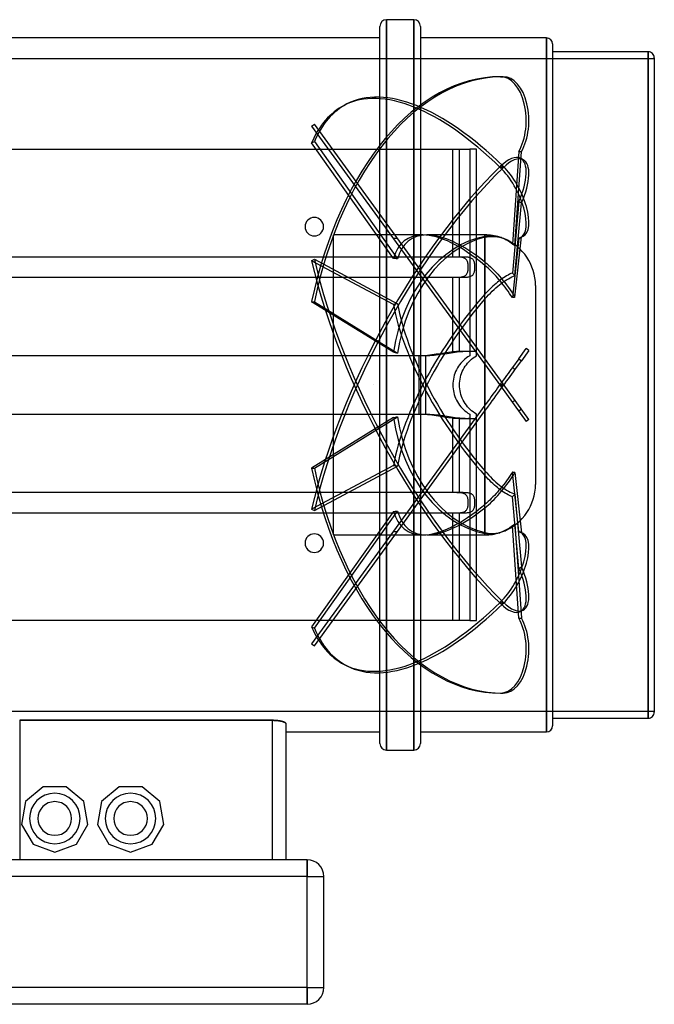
# Model space of a CAD drawing. Header units: millimetres. Extents: x -151 to 151, y -184 to 108.
# Tile 2 of 2: x -38 to 151, y -184 to 108. Entities that reach past the tile are written whole.
import ezdxf

# ---------------------------------------------------------------- set-up
doc = ezdxf.new("R2010")
doc.units = ezdxf.units.MM
doc.layers.add('HIDDEN', color=7, linetype='Continuous')
doc.layers.add('THICK', color=7, linetype='Continuous')

msp = doc.modelspace()

# ---------------------------------------------------------------- linework, layer by layer
at = {"layer": 'HIDDEN'}
for p, q in [((71.46, 0), (71.46, 108.5)), ((79.54, 0), (79.54, 108.5)), ((119, 0), (119, 103.08)), ((-151, 97), (151, 97)), ((149.2, 0), (149.2, 99)), ((105.3, 91.56), (106.1, 91.56)), ((59.7, 83.47), (58.89, 83.05)), ((49.2, 76.91), (50.01, 77.5)), ((49.2, 76.91), (105.3, -0.29)), ((106.1, 0.29), (50.01, 77.5)), ((49.2, 71.87), (50.01, 72.29)), ((73.49, 37.6), (49.2, 71.87)), ((50.01, 72.29), (74.69, 37.47)), ((-91.15, 70), (91.15, 70)), ((91.15, 70), (96.15, 70)), ((91.15, 38), (91.15, 70)), ((93.15, 38), (93.15, 70)), ((98.15, 70), (96.15, 70)), ((96.15, 70), (96.15, 8.66)), ((96.15, 70), (96.15, 70)), ((98.15, 8.66), (98.15, 70)), ((98.15, 70), (98.15, 70)), ((110.71, 69.33), (108.83, 41.84)), ((109.61, 41.37), (111.52, 69.33)), ((110.71, 69.33), (111.52, 69.33)), ((112.05, 66.91), (111.25, 67.32)), ((105.3, 64.53), (106.1, 64.95)), ((105.3, 64.95), (106.1, 64.53)), ((110.71, 54.5), (108.83, 33.23)), ((109.61, 32.46), (111.52, 54.08)), ((110.71, 54.5), (111.52, 54.08)), ((82.19, 44.55), (55.7, 44.55)), ((55.7, -44.55), (55.7, 44.55)), ((100.7, 44.55), (83.43, 44.55)), ((100.7, 44.55), (100.7, 44.14)), ((100.7, 36.49), (100.7, 44.55)), ((101.14, 44.21), (100.7, 44.14)), ((100.7, 43.87), (101.02, 43.95)), ((101.02, 43.95), (101.35, 44.01)), ((101.59, 44.26), (101.14, 44.21)), ((101.35, 44.01), (101.68, 44.06)), ((102.04, 44.29), (101.59, 44.26)), ((101.68, 44.06), (102.02, 44.1)), ((102.02, 44.1), (102.36, 44.12)), ((102.49, 44.3), (102.04, 44.29)), ((102.36, 44.12), (102.71, 44.14)), ((102.94, 44.28), (102.49, 44.3)), ((102.71, 44.14), (103.05, 44.14)), ((103.39, 44.25), (102.94, 44.28)), ((103.05, 44.14), (103.39, 44.12)), ((103.82, 44.19), (103.39, 44.25)), ((103.39, 44.12), (103.73, 44.1)), ((103.73, 44.1), (104.07, 44.06)), ((104.25, 44.11), (103.82, 44.19)), ((104.07, 44.06), (104.4, 44.01)), ((104.67, 44.01), (104.25, 44.11)), ((104.4, 44.01), (104.73, 43.95)), ((105.08, 43.9), (104.67, 44.01)), ((104.73, 43.95), (105.04, 43.87)), ((105.46, 43.77), (105.08, 43.9)), ((109.61, 26.05), (111.52, 43.96)), ((110.71, 43.55), (111.52, 43.96)), ((112.05, 44.16), (111.24, 43.74)), ((100.7, 43.87), (100.7, 26.95)), ((105.04, 43.87), (105.36, 43.79)), ((105.36, 43.79), (105.67, 43.69)), ((105.84, 43.63), (105.46, 43.77)), ((105.67, 43.69), (105.99, 43.58)), ((106.22, 43.47), (105.84, 43.63)), ((105.99, 43.58), (106.32, 43.46)), ((106.61, 43.29), (106.22, 43.47)), ((106.32, 43.46), (106.66, 43.31)), ((106.99, 43.09), (106.61, 43.29)), ((106.66, 43.31), (107.01, 43.15)), ((107.38, 42.87), (106.99, 43.09)), ((107.01, 43.15), (107.35, 42.97)), ((107.35, 42.97), (107.69, 42.78)), ((107.75, 42.63), (107.38, 42.87)), ((107.69, 42.78), (108.03, 42.57)), ((108.12, 42.38), (107.75, 42.63)), ((108.03, 42.57), (108.36, 42.35)), ((108.48, 42.11), (108.12, 42.38)), ((108.36, 42.35), (108.69, 42.12)), ((108.83, 41.84), (108.48, 42.11)), ((108.69, 42.12), (109.01, 41.88)), ((110.71, 43.55), (108.83, 25.93)), ((108.96, 41.76), (108.83, 41.84)), ((109.09, 41.69), (108.96, 41.76)), ((109.01, 41.88), (109.31, 41.63)), ((109.22, 41.61), (109.09, 41.69)), ((109.35, 41.53), (109.22, 41.61)), ((109.31, 41.63), (109.61, 41.37)), ((109.48, 41.45), (109.35, 41.53)), ((109.61, 41.37), (109.48, 41.45)), ((93.15, 38), (-93.15, 38)), ((91.15, 38), (-91.15, 38)), ((49.2, 36.9), (50.01, 37.31)), ((73.49, 23.89), (49.2, 36.9)), ((50.01, 37.31), (74.69, 24.1)), ((91.41, 38), (91.15, 38)), ((91.68, 38), (91.41, 38)), ((91.94, 38), (91.68, 38)), ((92.21, 38), (91.94, 38)), ((92.47, 37.99), (92.21, 38)), ((92.73, 37.99), (92.47, 37.99)), ((92.99, 37.98), (92.73, 37.99)), ((93.24, 37.96), (92.99, 37.98)), ((93.41, 38), (93.15, 38)), ((93.48, 37.94), (93.24, 37.96)), ((93.68, 38), (93.41, 38)), ((93.72, 37.91), (93.48, 37.94)), ((93.94, 38), (93.68, 38)), ((93.94, 37.88), (93.72, 37.91)), ((94.21, 38), (93.94, 38)), ((94.15, 37.83), (93.94, 37.88)), ((94.35, 37.77), (94.15, 37.83)), ((94.47, 37.99), (94.21, 38)), ((94.54, 37.69), (94.35, 37.77)), ((94.73, 37.99), (94.47, 37.99)), ((94.72, 37.6), (94.54, 37.69)), ((94.9, 37.48), (94.72, 37.6)), ((94.99, 37.98), (94.73, 37.99)), ((95.05, 37.34), (94.9, 37.48)), ((95.24, 37.96), (94.99, 37.98)), ((95.19, 37.19), (95.05, 37.34)), ((95.3, 37.02), (95.19, 37.19)), ((95.48, 37.94), (95.24, 37.96)), ((95.4, 36.83), (95.3, 37.02)), ((95.49, 36.63), (95.4, 36.83)), ((95.72, 37.91), (95.48, 37.94)), ((95.56, 36.4), (95.49, 36.63)), ((95.62, 36.16), (95.56, 36.4)), ((95.67, 35.91), (95.62, 36.16)), ((95.7, 35.65), (95.67, 35.91)), ((95.72, 35.39), (95.7, 35.65)), ((95.94, 37.88), (95.72, 37.91)), ((95.73, 35.13), (95.72, 35.39)), ((95.73, 34.87), (95.73, 35.13)), ((96.15, 37.83), (95.94, 37.88)), ((96.35, 37.77), (96.15, 37.83)), ((96.54, 37.69), (96.35, 37.77)), ((96.72, 37.6), (96.54, 37.69)), ((96.9, 37.48), (96.72, 37.6)), ((97.05, 37.34), (96.9, 37.48)), ((97.19, 37.19), (97.05, 37.34)), ((97.3, 37.02), (97.19, 37.19)), ((97.4, 36.83), (97.3, 37.02)), ((97.49, 36.63), (97.4, 36.83)), ((97.56, 36.4), (97.49, 36.63)), ((97.62, 36.16), (97.56, 36.4)), ((97.67, 35.91), (97.62, 36.16)), ((97.7, 35.65), (97.67, 35.91)), ((97.72, 35.39), (97.7, 35.65)), ((97.73, 35.13), (97.72, 35.39)), ((97.73, 34.87), (97.73, 35.13)), ((100.7, 36.49), (101.22, 36.06)), ((101.16, 35.08), (100.7, 35.48)), ((100.7, 7.73), (100.7, 35.48)), ((101.22, 36.06), (101.76, 35.59)), ((101.76, 35.59), (102.31, 35.1)), ((94.15, 32.17), (94.35, 32.23)), ((94.35, 32.23), (94.53, 32.31)), ((94.53, 32.31), (94.71, 32.4)), ((94.71, 32.4), (94.88, 32.51)), ((94.88, 32.51), (95.04, 32.65)), ((95.04, 32.65), (95.18, 32.8)), ((95.18, 32.8), (95.3, 32.97)), ((95.3, 32.97), (95.4, 33.16)), ((95.4, 33.16), (95.49, 33.36)), ((95.49, 33.36), (95.56, 33.59)), ((95.56, 33.59), (95.62, 33.83)), ((95.62, 33.83), (95.67, 34.08)), ((95.67, 34.08), (95.7, 34.34)), ((95.7, 34.34), (95.72, 34.61)), ((95.72, 34.61), (95.73, 34.87)), ((96.15, 32.17), (96.35, 32.23)), ((96.35, 32.23), (96.53, 32.31)), ((96.53, 32.31), (96.71, 32.4)), ((96.71, 32.4), (96.88, 32.51)), ((96.88, 32.51), (97.04, 32.65)), ((97.04, 32.65), (97.18, 32.8)), ((97.18, 32.8), (97.3, 32.97)), ((97.3, 32.97), (97.4, 33.16)), ((97.4, 33.16), (97.49, 33.36)), ((97.49, 33.36), (97.56, 33.59)), ((97.56, 33.59), (97.62, 33.83)), ((97.62, 33.83), (97.67, 34.08)), ((97.67, 34.08), (97.7, 34.34)), ((97.7, 34.34), (97.72, 34.61)), ((97.72, 34.61), (97.73, 34.87)), ((101.64, 34.66), (101.16, 35.08)), ((102.11, 34.21), (101.64, 34.66)), ((102.58, 33.76), (102.11, 34.21)), ((102.31, 35.1), (102.87, 34.57)), ((103.05, 33.28), (102.58, 33.76)), ((102.87, 34.57), (103.42, 34.02)), ((103.52, 32.8), (103.05, 33.28)), ((103.42, 34.02), (103.97, 33.45)), ((103.98, 32.3), (103.52, 32.8)), ((103.97, 33.45), (104.51, 32.87)), ((104.42, 31.81), (103.98, 32.3)), ((104.51, 32.87), (105.03, 32.28)), ((105.03, 32.28), (105.53, 31.69)), ((107.1, 32.39), (106.65, 32.12)), ((107.55, 32.64), (107.1, 32.39)), ((107.99, 32.86), (107.55, 32.64)), ((108.42, 33.06), (107.99, 32.86)), ((108.83, 33.23), (108.42, 33.06)), ((108.66, 32.08), (109.15, 32.29)), ((108.96, 33.11), (108.83, 33.23)), ((109.09, 32.98), (108.96, 33.11)), ((109.22, 32.85), (109.09, 32.98)), ((109.15, 32.29), (109.61, 32.46)), ((109.35, 32.72), (109.22, 32.85)), ((109.48, 32.59), (109.35, 32.72)), ((109.61, 32.46), (109.48, 32.59)), ((-93.15, 32), (93.15, 32)), ((-91.15, 32), (91.15, 32)), ((91.15, 32), (91.41, 32)), ((91.15, 9.8), (91.15, 32)), ((91.41, 32), (91.67, 32)), ((91.67, 32), (91.94, 32)), ((91.94, 32), (92.2, 32)), ((92.2, 32), (92.47, 32.01)), ((92.47, 32.01), (92.73, 32.01)), ((92.73, 32.01), (92.99, 32.02)), ((92.99, 32.02), (93.23, 32.03)), ((93.15, 32), (93.41, 32)), ((93.15, 9.8), (93.15, 32)), ((93.23, 32.03), (93.48, 32.06)), ((93.41, 32), (93.67, 32)), ((93.48, 32.06), (93.71, 32.08)), ((93.67, 32), (93.94, 32)), ((93.71, 32.08), (93.93, 32.12)), ((93.93, 32.12), (94.15, 32.17)), ((93.94, 32), (94.2, 32)), ((94.2, 32), (94.47, 32.01)), ((94.47, 32.01), (94.73, 32.01)), ((94.73, 32.01), (94.99, 32.02)), ((94.99, 32.02), (95.23, 32.03)), ((95.23, 32.03), (95.48, 32.06)), ((95.48, 32.06), (95.71, 32.08)), ((95.71, 32.08), (95.93, 32.12)), ((95.93, 32.12), (96.15, 32.17)), ((103.05, 29.33), (102.58, 28.89)), ((103.52, 29.76), (103.05, 29.33)), ((103.98, 30.15), (103.52, 29.76)), ((103.97, 28.88), (104.51, 29.34)), ((104.42, 30.52), (103.98, 30.15)), ((104.86, 31.31), (104.42, 31.81)), ((104.86, 30.87), (104.42, 30.52)), ((104.51, 29.34), (105.03, 29.77)), ((105.3, 30.78), (104.86, 31.31)), ((105.3, 31.2), (104.86, 30.87)), ((105.03, 29.77), (105.53, 30.16)), ((105.74, 31.52), (105.3, 31.2)), ((105.74, 30.23), (105.3, 30.78)), ((105.53, 31.69), (106.05, 31.06)), ((105.53, 30.16), (106.05, 30.54)), ((106.2, 31.83), (105.74, 31.52)), ((106.2, 29.66), (105.74, 30.23)), ((106.05, 31.06), (106.58, 30.4)), ((106.05, 30.54), (106.58, 30.91)), ((106.65, 32.12), (106.2, 31.83)), ((106.65, 29.07), (106.2, 29.66)), ((106.58, 30.91), (107.11, 31.25)), ((106.58, 30.4), (107.11, 29.7)), ((107.11, 31.25), (107.64, 31.56)), ((107.11, 29.7), (107.64, 28.99)), ((107.64, 31.56), (108.16, 31.83)), ((108.16, 31.83), (108.66, 32.08)), ((115.7, 29.55), (115.7, -29.55)), ((101.16, 27.45), (100.7, 26.95)), ((101.64, 27.95), (101.16, 27.45)), ((101.22, 26.14), (101.76, 26.73)), ((102.11, 28.43), (101.64, 27.95)), ((101.76, 26.73), (102.31, 27.3)), ((102.58, 28.89), (102.11, 28.43)), ((102.31, 27.3), (102.87, 27.85)), ((102.87, 27.85), (103.42, 28.38)), ((103.42, 28.38), (103.97, 28.88)), ((107.1, 28.46), (106.65, 29.07)), ((107.55, 27.83), (107.1, 28.46)), ((107.99, 27.2), (107.55, 27.83)), ((107.64, 28.99), (108.16, 28.25)), ((108.42, 26.57), (107.99, 27.2)), ((108.16, 28.25), (108.66, 27.51)), ((108.83, 25.93), (108.42, 26.57)), ((108.66, 27.51), (109.15, 26.78)), ((109.15, 26.78), (109.61, 26.05)), ((73.49, 9.69), (49.2, 24.73)), ((49.2, 24.73), (50.01, 24.73)), ((50.01, 24.73), (74.69, 9.45)), ((100.7, 25.56), (101.22, 26.14)), ((100.7, 25.56), (100.7, -6.03)), ((108.96, 25.96), (108.83, 25.93)), ((109.09, 25.98), (108.96, 25.96)), ((109.22, 26), (109.09, 25.98)), ((109.35, 26.02), (109.22, 26)), ((109.48, 26.04), (109.35, 26.02)), ((109.61, 26.05), (109.48, 26.04)), ((84.91, 8.91), (83.62, 8.77)), ((86.19, 9.09), (84.91, 8.91)), ((86.91, 8.91), (85.62, 8.77)), ((87.44, 9.28), (86.19, 9.09)), ((88.19, 9.09), (86.91, 8.91)), ((88.64, 9.46), (87.44, 9.28)), ((89.44, 9.28), (88.19, 9.09)), ((89.87, 9.64), (88.64, 9.46)), ((90.64, 9.46), (89.44, 9.28)), ((91.15, 9.8), (89.87, 9.64)), ((91.87, 9.64), (90.64, 9.46)), ((91.37, 9.83), (91.15, 9.8)), ((91.6, 9.85), (91.37, 9.83)), ((91.82, 9.87), (91.6, 9.85)), ((92.04, 9.88), (91.82, 9.87)), ((93.15, 9.8), (91.87, 9.64)), ((92.26, 9.9), (92.04, 9.88)), ((92.48, 9.91), (92.26, 9.9)), ((92.69, 9.92), (92.48, 9.91)), ((92.91, 9.93), (92.69, 9.92)), ((93.12, 9.94), (92.91, 9.93)), ((93.32, 9.94), (93.12, 9.94)), ((93.37, 9.83), (93.15, 9.8)), ((93.52, 9.95), (93.32, 9.94)), ((93.6, 9.85), (93.37, 9.83)), ((93.72, 9.95), (93.52, 9.95)), ((93.82, 9.87), (93.6, 9.85)), ((93.91, 9.96), (93.72, 9.95)), ((94.04, 9.88), (93.82, 9.87)), ((94.09, 9.96), (93.91, 9.96)), ((94.26, 9.9), (94.04, 9.88)), ((94.27, 9.96), (94.09, 9.96)), ((94.48, 9.91), (94.26, 9.9)), ((94.44, 9.96), (94.27, 9.96)), ((94.61, 9.96), (94.44, 9.96)), ((94.69, 9.92), (94.48, 9.91)), ((94.77, 9.96), (94.61, 9.96)), ((94.91, 9.93), (94.69, 9.92)), ((94.92, 9.96), (94.77, 9.96)), ((95.12, 9.94), (94.91, 9.93)), ((95.06, 9.96), (94.92, 9.96)), ((95.2, 9.96), (95.06, 9.96)), ((95.32, 9.94), (95.12, 9.94)), ((95.32, 9.96), (95.2, 9.96)), ((95.44, 9.95), (95.32, 9.96)), ((95.52, 9.95), (95.32, 9.94)), ((95.55, 9.95), (95.44, 9.95)), ((95.72, 9.95), (95.52, 9.95)), ((95.66, 9.94), (95.55, 9.95)), ((95.75, 9.94), (95.66, 9.94)), ((95.91, 9.96), (95.72, 9.95)), ((95.83, 9.93), (95.75, 9.94)), ((95.91, 9.92), (95.83, 9.93)), ((96.09, 9.96), (95.91, 9.96)), ((95.97, 9.91), (95.91, 9.92)), ((96.03, 9.9), (95.97, 9.91)), ((96.07, 9.88), (96.03, 9.9)), ((96.11, 9.87), (96.07, 9.88)), ((96.27, 9.96), (96.09, 9.96)), ((96.13, 9.85), (96.11, 9.87)), ((96.14, 9.83), (96.13, 9.85)), ((96.15, 9.8), (96.14, 9.83)), ((96.44, 9.96), (96.27, 9.96)), ((96.61, 9.96), (96.44, 9.96)), ((96.77, 9.96), (96.61, 9.96)), ((96.92, 9.96), (96.77, 9.96)), ((97.06, 9.96), (96.92, 9.96)), ((97.2, 9.96), (97.06, 9.96)), ((97.32, 9.96), (97.2, 9.96)), ((97.44, 9.95), (97.32, 9.96)), ((97.55, 9.95), (97.44, 9.95)), ((97.66, 9.94), (97.55, 9.95)), ((97.75, 9.94), (97.66, 9.94)), ((97.83, 9.93), (97.75, 9.94)), ((97.91, 9.92), (97.83, 9.93)), ((97.97, 9.91), (97.91, 9.92)), ((98.03, 9.9), (97.97, 9.91)), ((98.07, 9.88), (98.03, 9.9)), ((98.11, 9.87), (98.07, 9.88)), ((98.13, 9.85), (98.11, 9.87)), ((98.14, 9.83), (98.13, 9.85)), ((98.15, 9.8), (98.14, 9.83)), ((110.71, 7.74), (112.95, 10.83)), ((113.76, 10.24), (111.52, 7.15)), ((113.76, 10.24), (112.95, 10.83)), ((83.15, 8.66), (-83.15, 8.66)), ((81.15, 8.66), (-81.15, 8.66)), ((82.36, 8.69), (81.15, 8.66)), ((81.15, 0), (81.15, 8.66)), ((83.62, 8.77), (82.36, 8.69)), ((84.36, 8.69), (83.15, 8.66)), ((83.15, 0), (83.15, 8.66)), ((85.62, 8.77), (84.36, 8.69)), ((93.16, 6.01), (92.82, 5.53)), ((93.52, 6.46), (93.16, 6.01)), ((93.89, 6.88), (93.52, 6.46)), ((94.29, 7.28), (93.89, 6.88)), ((94.72, 7.66), (94.29, 7.28)), ((95.17, 8.02), (94.72, 7.66)), ((94.82, 5.53), (95.16, 6.01)), ((95.16, 6.01), (95.52, 6.46)), ((95.65, 8.35), (95.17, 8.02)), ((95.52, 6.46), (95.89, 6.88)), ((96.15, 8.66), (95.65, 8.35)), ((95.89, 6.88), (96.29, 7.28)), ((96.15, 8.66), (96.15, 8.66)), ((96.29, 7.28), (96.72, 7.66)), ((96.72, 7.66), (97.17, 8.02)), ((97.17, 8.02), (97.65, 8.35)), ((97.65, 8.35), (98.15, 8.66)), ((98.15, 8.66), (98.15, 8.66)), ((100.7, -25.56), (100.7, 6.03)), ((110.71, 7.74), (108.83, 5.16)), ((109.61, 4.53), (111.52, 7.15)), ((110.71, 7.74), (111.52, 7.15)), ((91.75, 3.42), (91.57, 2.86)), ((91.97, 3.97), (91.75, 3.42)), ((92.22, 4.51), (91.97, 3.97)), ((92.51, 5.03), (92.22, 4.51)), ((92.82, 5.53), (92.51, 5.03)), ((93.57, 2.86), (93.75, 3.42)), ((93.75, 3.42), (93.97, 3.97)), ((93.97, 3.97), (94.22, 4.51)), ((94.22, 4.51), (94.51, 5.03)), ((94.51, 5.03), (94.82, 5.53)), ((107.55, 3.4), (107.1, 2.78)), ((107.99, 4), (107.55, 3.4)), ((108.42, 4.59), (107.99, 4)), ((108.16, 2.53), (108.66, 3.23)), ((108.83, 5.16), (108.42, 4.59)), ((108.66, 3.23), (109.15, 3.9)), ((108.96, 5.05), (108.83, 5.16)), ((109.09, 4.95), (108.96, 5.05)), ((109.22, 4.84), (109.09, 4.95)), ((109.15, 3.9), (109.61, 4.53)), ((109.35, 4.74), (109.22, 4.84)), ((109.48, 4.63), (109.35, 4.74)), ((109.61, 4.53), (109.48, 4.63)), ((67.45, 0), (67.45, 0)), ((67.45, 0), (67.45, 0)), ((67.45, 0), (67.45, 0)), ((67.45, 0), (67.45, 0)), ((67.45, 0), (67.45, 0)), ((67.45, 0), (67.45, 0)), ((67.45, 0), (67.45, 0)), ((67.45, 0), (67.45, 0)), ((67.45, 0), (67.45, 0)), ((67.45, 0), (67.45, 0)), ((67.45, 0), (67.45, 0)), ((67.45, 0), (67.45, 0)), ((67.45, 0), (67.45, 0)), ((67.45, 0), (67.45, 0)), ((67.45, 0), (67.45, 0)), ((67.45, 0), (67.45, 0)), ((67.45, 0), (67.45, 0)), ((67.45, 0), (67.45, 0)), ((67.45, 0), (67.45, 0)), ((67.45, 0), (67.45, 0)), ((67.45, 0), (67.45, 0)), ((67.45, 0), (67.45, 0)), ((67.45, 0), (67.45, 0)), ((67.45, 0), (67.45, 0)), ((67.45, 0), (67.45, 0)), ((67.45, 0), (67.45, 0)), ((67.45, 0), (67.45, 0)), ((67.45, 0), (67.45, 0)), ((91.17, 0.56), (91.15, 0)), ((91.21, 1.14), (91.17, 0.56)), ((91.3, 1.71), (91.21, 1.14)), ((91.42, 2.29), (91.3, 1.71)), ((91.57, 2.86), (91.42, 2.29)), ((93.15, 0), (93.17, 0.56)), ((93.17, 0.56), (93.21, 1.14)), ((93.21, 1.14), (93.3, 1.71)), ((93.3, 1.71), (93.42, 2.29)), ((93.42, 2.29), (93.57, 2.86)), ((105.3, 0.29), (104.86, -0.31)), ((105.74, 0.91), (105.3, 0.29)), ((105.3, -0.29), (106.1, 0.29)), ((105.3, 0.29), (106.1, -0.29)), ((106.2, 1.53), (105.74, 0.91)), ((106.05, -0.37), (106.58, 0.36)), ((113.76, -10.24), (106.1, 0.29)), ((106.65, 2.16), (106.2, 1.53)), ((106.58, 0.36), (107.11, 1.09)), ((107.1, 2.78), (106.65, 2.16)), ((107.11, 1.09), (107.64, 1.82)), ((107.64, 1.82), (108.16, 2.53)), ((67.45, 0), (67.45, 0)), ((67.45, 0), (67.45, 0)), ((67.45, 0), (67.45, 0)), ((67.45, 0), (67.45, 0)), ((67.45, 0), (67.45, 0)), ((67.45, 0), (67.45, 0)), ((67.45, 0), (67.45, 0)), ((67.45, 0), (67.45, 0)), ((67.45, 0), (67.45, 0)), ((67.45, 0), (67.45, 0)), ((67.45, 0), (67.45, 0)), ((67.45, 0), (67.45, 0)), ((67.45, 0), (67.45, 0)), ((67.45, 0), (67.45, 0)), ((67.45, 0), (67.45, 0)), ((67.45, 0), (67.45, 0)), ((67.45, 0), (67.45, 0)), ((67.45, 0), (67.45, 0)), ((67.45, 0), (67.45, 0)), ((67.45, 0), (67.45, 0)), ((67.45, 0), (67.45, 0)), ((67.45, 0), (67.45, 0)), ((67.45, 0), (67.45, 0)), ((71.46, -108.5), (71.46, 0)), ((79.54, -108.5), (79.54, 0)), ((81.15, -8.66), (81.15, 0)), ((83.15, -8.66), (83.15, 0)), ((91.15, 0), (91.17, -0.56)), ((91.17, -0.56), (91.21, -1.14)), ((91.21, -1.14), (91.3, -1.71)), ((91.3, -1.71), (91.42, -2.29)), ((91.42, -2.29), (91.57, -2.86)), ((91.57, -2.86), (91.75, -3.42)), ((93.17, -0.56), (93.15, 0)), ((93.21, -1.14), (93.17, -0.56)), ((93.3, -1.71), (93.21, -1.14)), ((93.42, -2.29), (93.3, -1.71)), ((93.57, -2.86), (93.42, -2.29)), ((93.75, -3.42), (93.57, -2.86)), ((103.05, -2.79), (102.58, -3.44)), ((103.52, -2.15), (103.05, -2.79)), ((103.98, -1.52), (103.52, -2.15)), ((103.97, -3.23), (104.51, -2.49)), ((104.42, -0.91), (103.98, -1.52)), ((104.86, -0.31), (104.42, -0.91)), ((104.51, -2.49), (105.03, -1.78)), ((105.03, -1.78), (105.53, -1.08)), ((105.3, -0.29), (112.95, -10.83)), ((105.53, -1.08), (106.05, -0.37)), ((119, -103.08), (119, 0)), ((149.2, -99), (149.2, 0)), ((91.75, -3.42), (91.97, -3.97)), ((91.97, -3.97), (92.22, -4.51)), ((92.22, -4.51), (92.51, -5.03)), ((92.51, -5.03), (92.82, -5.53)), ((92.82, -5.53), (93.16, -6.01)), ((93.97, -3.97), (93.75, -3.42)), ((94.22, -4.51), (93.97, -3.97)), ((94.51, -5.03), (94.22, -4.51)), ((94.82, -5.53), (94.51, -5.03)), ((95.16, -6.01), (94.82, -5.53)), ((101.16, -5.39), (100.7, -6.03)), ((101.64, -4.74), (101.16, -5.39)), ((102.11, -4.09), (101.64, -4.74)), ((101.76, -6.27), (102.31, -5.51)), ((102.58, -3.44), (102.11, -4.09)), ((102.31, -5.51), (102.87, -4.75)), ((102.87, -4.75), (103.42, -3.99)), ((103.42, -3.99), (103.97, -3.23)), ((108.96, -5.05), (108.83, -5.16)), ((109.09, -4.95), (108.96, -5.05)), ((109.22, -4.84), (109.09, -4.95)), ((109.35, -4.74), (109.22, -4.84)), ((109.48, -4.63), (109.35, -4.74)), ((109.61, -4.53), (109.48, -4.63)), ((-83.15, -8.66), (83.15, -8.66)), ((-81.15, -8.66), (81.15, -8.66)), ((100.7, -6.03), (73.49, -43.48)), ((74.69, -43.54), (100.7, -7.73)), ((81.15, -8.66), (82.36, -8.69)), ((82.36, -8.69), (83.62, -8.77)), ((83.15, -8.66), (84.36, -8.69)), ((83.62, -8.77), (84.91, -8.91)), ((84.36, -8.69), (85.62, -8.77)), ((85.62, -8.77), (86.91, -8.91)), ((93.16, -6.01), (93.52, -6.46)), ((93.52, -6.46), (93.89, -6.88)), ((93.89, -6.88), (94.29, -7.28)), ((94.29, -7.28), (94.72, -7.66)), ((94.72, -7.66), (95.17, -8.02)), ((95.52, -6.46), (95.16, -6.01)), ((95.17, -8.02), (95.65, -8.35)), ((95.89, -6.88), (95.52, -6.46)), ((95.65, -8.35), (96.15, -8.66)), ((96.29, -7.28), (95.89, -6.88)), ((96.15, -8.66), (96.15, -70)), ((96.15, -8.66), (96.15, -8.66)), ((96.72, -7.66), (96.29, -7.28)), ((97.17, -8.02), (96.72, -7.66)), ((97.65, -8.35), (97.17, -8.02)), ((98.15, -8.66), (97.65, -8.35)), ((98.15, -70), (98.15, -8.66)), ((98.15, -8.66), (98.15, -8.66)), ((100.7, -7.73), (101.22, -7.01)), ((100.7, -7.73), (100.7, -35.48)), ((101.22, -7.01), (101.76, -6.27)), ((110.71, -7.74), (111.52, -7.15)), ((73.49, -9.69), (49.2, -24.73)), ((50.01, -24.73), (74.69, -9.45)), ((84.91, -8.91), (86.19, -9.09)), ((86.19, -9.09), (87.44, -9.28)), ((86.91, -8.91), (88.19, -9.09)), ((87.44, -9.28), (88.64, -9.46)), ((88.19, -9.09), (89.44, -9.28)), ((88.64, -9.46), (89.87, -9.64)), ((89.44, -9.28), (90.64, -9.46)), ((89.87, -9.64), (91.15, -9.8)), ((90.64, -9.46), (91.87, -9.64)), ((91.15, -9.8), (91.37, -9.83)), ((91.15, -32), (91.15, -9.8)), ((91.37, -9.83), (91.6, -9.85)), ((91.6, -9.85), (91.82, -9.87)), ((91.82, -9.87), (92.04, -9.88)), ((91.87, -9.64), (93.15, -9.8)), ((92.04, -9.88), (92.26, -9.9)), ((92.26, -9.9), (92.48, -9.91)), ((92.48, -9.91), (92.69, -9.92)), ((92.69, -9.92), (92.9, -9.93)), ((92.9, -9.93), (93.11, -9.94)), ((93.11, -9.94), (93.32, -9.94)), ((93.15, -32), (93.15, -9.8)), ((93.15, -9.8), (93.37, -9.83)), ((93.32, -9.94), (93.52, -9.95)), ((93.37, -9.83), (93.6, -9.85)), ((93.52, -9.95), (93.71, -9.95)), ((93.6, -9.85), (93.82, -9.87)), ((93.71, -9.95), (93.9, -9.96)), ((93.82, -9.87), (94.04, -9.88)), ((93.9, -9.96), (94.09, -9.96)), ((94.04, -9.88), (94.26, -9.9)), ((94.09, -9.96), (94.26, -9.96)), ((94.26, -9.9), (94.48, -9.91)), ((94.26, -9.96), (94.44, -9.96)), ((94.44, -9.96), (94.6, -9.96)), ((94.48, -9.91), (94.69, -9.92)), ((94.6, -9.96), (94.76, -9.96)), ((94.69, -9.92), (94.9, -9.93)), ((94.76, -9.96), (94.91, -9.96)), ((94.9, -9.93), (95.11, -9.94)), ((94.91, -9.96), (95.06, -9.96)), ((95.06, -9.96), (95.19, -9.96)), ((95.11, -9.94), (95.32, -9.94)), ((95.19, -9.96), (95.32, -9.96)), ((95.32, -9.94), (95.52, -9.95)), ((95.32, -9.96), (95.44, -9.95)), ((95.44, -9.95), (95.55, -9.95)), ((95.52, -9.95), (95.71, -9.95)), ((95.55, -9.95), (95.65, -9.94)), ((95.65, -9.94), (95.75, -9.94)), ((95.71, -9.95), (95.9, -9.96)), ((95.75, -9.94), (95.83, -9.93)), ((95.83, -9.93), (95.91, -9.92)), ((95.9, -9.96), (96.09, -9.96)), ((95.91, -9.92), (95.97, -9.91)), ((95.97, -9.91), (96.02, -9.9)), ((96.02, -9.9), (96.07, -9.88)), ((96.07, -9.88), (96.1, -9.87)), ((96.09, -9.96), (96.26, -9.96)), ((96.1, -9.87), (96.13, -9.85)), ((96.13, -9.85), (96.14, -9.83)), ((96.14, -9.83), (96.15, -9.8)), ((96.26, -9.96), (96.44, -9.96)), ((96.44, -9.96), (96.6, -9.96)), ((96.6, -9.96), (96.76, -9.96)), ((96.76, -9.96), (96.91, -9.96)), ((96.91, -9.96), (97.06, -9.96)), ((97.06, -9.96), (97.19, -9.96)), ((97.19, -9.96), (97.32, -9.96)), ((97.32, -9.96), (97.44, -9.95)), ((97.44, -9.95), (97.55, -9.95)), ((97.55, -9.95), (97.65, -9.94)), ((97.65, -9.94), (97.75, -9.94)), ((97.75, -9.94), (97.83, -9.93)), ((97.83, -9.93), (97.91, -9.92)), ((97.91, -9.92), (97.97, -9.91)), ((97.97, -9.91), (98.02, -9.9)), ((98.02, -9.9), (98.07, -9.88)), ((98.07, -9.88), (98.1, -9.87)), ((98.1, -9.87), (98.13, -9.85)), ((98.13, -9.85), (98.14, -9.83)), ((98.14, -9.83), (98.15, -9.8)), ((113.76, -10.24), (112.95, -10.83)), ((73.49, -23.89), (49.2, -36.9)), ((49.2, -24.73), (50.01, -24.73)), ((50.01, -37.31), (74.69, -24.1)), ((100.7, -25.56), (101.22, -26.14)), ((101.22, -26.14), (101.76, -26.73)), ((108.83, -25.93), (108.42, -26.57)), ((108.96, -25.96), (108.83, -25.93)), ((110.71, -43.55), (108.83, -25.93)), ((109.09, -25.98), (108.96, -25.96)), ((109.22, -26), (109.09, -25.98)), ((109.15, -26.78), (109.61, -26.05)), ((109.35, -26.02), (109.22, -26)), ((109.48, -26.04), (109.35, -26.02)), ((109.61, -26.05), (109.48, -26.04)), ((109.61, -26.05), (111.52, -43.96)), ((101.16, -27.45), (100.7, -26.95)), ((100.7, -43.87), (100.7, -26.95)), ((101.64, -27.95), (101.16, -27.45)), ((102.11, -28.43), (101.64, -27.95)), ((101.76, -26.73), (102.31, -27.3)), ((102.58, -28.89), (102.11, -28.43)), ((102.31, -27.3), (102.87, -27.85)), ((103.05, -29.33), (102.58, -28.89)), ((102.87, -27.85), (103.42, -28.38)), ((103.42, -28.38), (103.97, -28.88)), ((103.97, -28.88), (104.51, -29.34)), ((106.65, -29.07), (106.2, -29.66)), ((107.1, -28.46), (106.65, -29.07)), ((107.55, -27.83), (107.1, -28.46)), ((107.11, -29.7), (107.64, -28.99)), ((107.99, -27.2), (107.55, -27.83)), ((107.64, -28.99), (108.16, -28.25)), ((108.42, -26.57), (107.99, -27.2)), ((108.16, -28.25), (108.66, -27.51)), ((108.66, -27.51), (109.15, -26.78)), ((93.15, -32), (-93.15, -32)), ((91.15, -32), (-91.15, -32)), ((91.41, -32), (91.15, -32)), ((91.67, -32), (91.41, -32)), ((91.94, -32), (91.67, -32)), ((92.2, -32), (91.94, -32)), ((92.47, -32.01), (92.2, -32)), ((92.73, -32.01), (92.47, -32.01)), ((92.99, -32.02), (92.73, -32.01)), ((93.23, -32.03), (92.99, -32.02)), ((93.41, -32), (93.15, -32)), ((93.48, -32.06), (93.23, -32.03)), ((93.67, -32), (93.41, -32)), ((93.71, -32.08), (93.48, -32.06)), ((93.94, -32), (93.67, -32)), ((93.93, -32.12), (93.71, -32.08)), ((94.15, -32.17), (93.93, -32.12)), ((94.2, -32), (93.94, -32)), ((94.35, -32.23), (94.15, -32.17)), ((94.47, -32.01), (94.2, -32)), ((94.73, -32.01), (94.47, -32.01)), ((94.99, -32.02), (94.73, -32.01)), ((95.23, -32.03), (94.99, -32.02)), ((95.48, -32.06), (95.23, -32.03)), ((95.71, -32.08), (95.48, -32.06)), ((95.93, -32.12), (95.71, -32.08)), ((96.15, -32.17), (95.93, -32.12)), ((96.35, -32.23), (96.15, -32.17)), ((103.52, -29.76), (103.05, -29.33)), ((103.98, -30.15), (103.52, -29.76)), ((104.42, -30.52), (103.98, -30.15)), ((104.42, -31.81), (103.98, -32.3)), ((104.86, -30.87), (104.42, -30.52)), ((104.86, -31.31), (104.42, -31.81)), ((104.51, -29.34), (105.03, -29.77)), ((105.3, -30.78), (104.86, -31.31)), ((105.3, -31.2), (104.86, -30.87)), ((105.03, -29.77), (105.53, -30.16)), ((105.03, -32.28), (105.53, -31.69)), ((105.74, -30.23), (105.3, -30.78)), ((105.74, -31.52), (105.3, -31.2)), ((105.53, -30.16), (106.05, -30.54)), ((105.53, -31.69), (106.05, -31.06)), ((106.2, -29.66), (105.74, -30.23)), ((106.2, -31.83), (105.74, -31.52)), ((106.05, -31.06), (106.58, -30.4)), ((106.05, -30.54), (106.58, -30.91)), ((106.65, -32.12), (106.2, -31.83)), ((106.58, -30.4), (107.11, -29.7)), ((106.58, -30.91), (107.11, -31.25)), ((107.1, -32.39), (106.65, -32.12)), ((107.11, -31.25), (107.64, -31.56)), ((107.64, -31.56), (108.16, -31.83)), ((108.16, -31.83), (108.66, -32.08)), ((108.66, -32.08), (109.15, -32.29)), ((94.53, -32.31), (94.35, -32.23)), ((94.71, -32.4), (94.53, -32.31)), ((94.88, -32.51), (94.71, -32.4)), ((95.04, -32.65), (94.88, -32.51)), ((95.18, -32.8), (95.04, -32.65)), ((95.3, -32.97), (95.18, -32.8)), ((95.4, -33.16), (95.3, -32.97)), ((95.49, -33.36), (95.4, -33.16)), ((95.56, -33.59), (95.49, -33.36)), ((95.62, -33.83), (95.56, -33.59)), ((95.67, -34.08), (95.62, -33.83)), ((95.7, -34.34), (95.67, -34.08)), ((95.72, -34.61), (95.7, -34.34)), ((95.73, -34.87), (95.72, -34.61)), ((95.73, -35.13), (95.73, -34.87)), ((96.53, -32.31), (96.35, -32.23)), ((96.71, -32.4), (96.53, -32.31)), ((96.88, -32.51), (96.71, -32.4)), ((97.04, -32.65), (96.88, -32.51)), ((97.18, -32.8), (97.04, -32.65)), ((97.3, -32.97), (97.18, -32.8)), ((97.4, -33.16), (97.3, -32.97)), ((97.49, -33.36), (97.4, -33.16)), ((97.56, -33.59), (97.49, -33.36)), ((97.62, -33.83), (97.56, -33.59)), ((97.67, -34.08), (97.62, -33.83)), ((97.7, -34.34), (97.67, -34.08)), ((97.72, -34.61), (97.7, -34.34)), ((97.73, -34.87), (97.72, -34.61)), ((97.73, -35.13), (97.73, -34.87)), ((101.16, -35.08), (100.7, -35.48)), ((101.64, -34.66), (101.16, -35.08)), ((102.11, -34.21), (101.64, -34.66)), ((101.76, -35.59), (102.31, -35.1)), ((102.58, -33.76), (102.11, -34.21)), ((102.31, -35.1), (102.87, -34.57)), ((103.05, -33.28), (102.58, -33.76)), ((102.87, -34.57), (103.42, -34.02)), ((103.52, -32.8), (103.05, -33.28)), ((103.42, -34.02), (103.97, -33.45)), ((103.98, -32.3), (103.52, -32.8)), ((103.97, -33.45), (104.51, -32.87)), ((104.51, -32.87), (105.03, -32.28)), ((107.55, -32.64), (107.1, -32.39)), ((107.99, -32.86), (107.55, -32.64)), ((108.42, -33.06), (107.99, -32.86)), ((108.83, -33.23), (108.42, -33.06)), ((108.96, -33.11), (108.83, -33.23)), ((110.71, -54.5), (108.83, -33.23)), ((109.09, -32.98), (108.96, -33.11)), ((109.22, -32.85), (109.09, -32.98)), ((109.15, -32.29), (109.61, -32.46)), ((109.35, -32.72), (109.22, -32.85)), ((109.48, -32.59), (109.35, -32.72)), ((109.61, -32.46), (109.48, -32.59)), ((109.61, -32.46), (111.52, -54.08)), ((-93.15, -38), (93.15, -38)), ((-91.15, -38), (91.15, -38)), ((49.2, -36.9), (50.01, -37.31)), ((73.49, -37.6), (49.2, -71.87)), ((50.01, -72.29), (74.69, -37.47)), ((91.15, -70), (91.15, -38)), ((91.15, -38), (91.41, -38)), ((91.41, -38), (91.67, -38)), ((91.67, -38), (91.94, -38)), ((91.94, -38), (92.2, -38)), ((92.2, -38), (92.47, -37.99)), ((92.47, -37.99), (92.73, -37.99)), ((92.73, -37.99), (92.99, -37.98)), ((92.99, -37.98), (93.23, -37.97)), ((93.15, -38), (93.41, -38)), ((93.15, -70), (93.15, -38)), ((93.23, -37.97), (93.48, -37.94)), ((93.41, -38), (93.67, -38)), ((93.48, -37.94), (93.71, -37.92)), ((93.67, -38), (93.94, -38)), ((93.71, -37.92), (93.93, -37.88)), ((93.93, -37.88), (94.15, -37.83)), ((93.94, -38), (94.2, -38)), ((94.15, -37.83), (94.35, -37.77)), ((94.2, -38), (94.47, -37.99)), ((94.35, -37.77), (94.53, -37.69)), ((94.47, -37.99), (94.73, -37.99)), ((94.53, -37.69), (94.71, -37.6)), ((94.71, -37.6), (94.88, -37.49)), ((94.73, -37.99), (94.99, -37.98)), ((94.88, -37.49), (95.04, -37.35)), ((94.99, -37.98), (95.23, -37.97)), ((95.04, -37.35), (95.18, -37.2)), ((95.18, -37.2), (95.3, -37.03)), ((95.23, -37.97), (95.48, -37.94)), ((95.3, -37.03), (95.4, -36.84)), ((95.4, -36.84), (95.49, -36.64)), ((95.48, -37.94), (95.71, -37.92)), ((95.49, -36.64), (95.56, -36.41)), ((95.56, -36.41), (95.62, -36.17)), ((95.62, -36.17), (95.67, -35.92)), ((95.67, -35.92), (95.7, -35.66)), ((95.7, -35.66), (95.72, -35.39)), ((95.71, -37.92), (95.93, -37.88)), ((95.72, -35.39), (95.73, -35.13)), ((95.93, -37.88), (96.15, -37.83)), ((96.15, -37.83), (96.35, -37.77)), ((96.35, -37.77), (96.53, -37.69)), ((96.53, -37.69), (96.71, -37.6)), ((96.71, -37.6), (96.88, -37.49)), ((96.88, -37.49), (97.04, -37.35)), ((97.04, -37.35), (97.18, -37.2)), ((97.18, -37.2), (97.3, -37.03)), ((97.3, -37.03), (97.4, -36.84)), ((97.4, -36.84), (97.49, -36.64)), ((97.49, -36.64), (97.56, -36.41)), ((97.56, -36.41), (97.62, -36.17)), ((97.62, -36.17), (97.67, -35.92)), ((97.67, -35.92), (97.7, -35.66)), ((97.7, -35.66), (97.72, -35.39)), ((97.72, -35.39), (97.73, -35.13)), ((100.7, -36.49), (101.22, -36.06)), ((100.7, -36.49), (100.7, -44.55)), ((101.22, -36.06), (101.76, -35.59)), ((73.49, -43.48), (49.2, -76.91)), ((50.01, -77.5), (74.69, -43.54)), ((100.7, -43.87), (101.02, -43.95)), ((104.73, -43.95), (105.04, -43.87)), ((105.04, -43.87), (105.36, -43.79)), ((105.46, -43.77), (105.08, -43.9)), ((105.36, -43.79), (105.67, -43.69)), ((105.84, -43.63), (105.46, -43.77)), ((105.67, -43.69), (105.99, -43.58)), ((106.22, -43.47), (105.84, -43.63)), ((105.99, -43.58), (106.32, -43.46)), ((106.61, -43.29), (106.22, -43.47)), ((106.32, -43.46), (106.66, -43.31)), ((106.99, -43.09), (106.61, -43.29)), ((106.66, -43.31), (107.01, -43.15)), ((107.38, -42.87), (106.99, -43.09)), ((107.01, -43.15), (107.35, -42.97)), ((107.35, -42.97), (107.69, -42.78)), ((107.75, -42.63), (107.38, -42.87)), ((107.69, -42.78), (108.03, -42.57)), ((108.12, -42.38), (107.75, -42.63)), ((108.03, -42.57), (108.36, -42.35)), ((108.48, -42.11), (108.12, -42.38)), ((108.36, -42.35), (108.69, -42.12)), ((108.83, -41.84), (108.48, -42.11)), ((108.69, -42.12), (109.01, -41.88)), ((108.96, -41.76), (108.83, -41.84)), ((110.71, -69.33), (108.83, -41.84)), ((109.09, -41.69), (108.96, -41.76)), ((109.01, -41.88), (109.31, -41.63)), ((109.22, -41.61), (109.09, -41.69)), ((109.35, -41.53), (109.22, -41.61)), ((109.31, -41.63), (109.61, -41.37)), ((109.48, -41.45), (109.35, -41.53)), ((109.61, -41.37), (109.48, -41.45)), ((109.61, -41.37), (111.52, -69.33)), ((110.71, -43.55), (111.52, -43.96)), ((112.05, -44.16), (111.25, -43.74)), ((55.7, -44.55), (82.19, -44.55)), ((83.43, -44.55), (100.7, -44.55)), ((100.7, -44.55), (100.7, -44.14)), ((101.14, -44.21), (100.7, -44.14)), ((101.02, -43.95), (101.35, -44.01)), ((101.59, -44.26), (101.14, -44.21)), ((101.35, -44.01), (101.68, -44.06)), ((102.04, -44.29), (101.59, -44.26)), ((101.68, -44.06), (102.02, -44.1)), ((102.02, -44.1), (102.36, -44.12)), ((102.49, -44.3), (102.04, -44.29)), ((102.36, -44.12), (102.71, -44.14)), ((102.94, -44.28), (102.49, -44.3)), ((102.71, -44.14), (103.05, -44.14)), ((103.39, -44.25), (102.94, -44.28)), ((103.05, -44.14), (103.39, -44.12)), ((103.39, -44.12), (103.73, -44.1)), ((103.82, -44.19), (103.39, -44.25)), ((103.73, -44.1), (104.07, -44.06)), ((104.25, -44.11), (103.82, -44.19)), ((104.07, -44.06), (104.4, -44.01)), ((104.67, -44.01), (104.25, -44.11)), ((104.4, -44.01), (104.73, -43.95)), ((105.08, -43.9), (104.67, -44.01)), ((110.71, -54.5), (111.52, -54.08)), ((105.3, -64.95), (106.1, -64.53)), ((105.3, -64.53), (106.1, -64.95)), ((112.05, -66.91), (111.25, -67.32)), ((91.15, -70), (-91.15, -70)), ((96.15, -70), (91.15, -70)), ((96.15, -70), (98.15, -70)), ((96.15, -70), (96.15, -70)), ((98.15, -70), (98.15, -70)), ((110.71, -69.33), (111.52, -69.33)), ((49.2, -71.87), (50.01, -72.29)), ((49.2, -76.91), (50.01, -77.5)), ((59.7, -83.47), (58.89, -83.05)), ((105.3, -91.56), (106.1, -91.56)), ((151, -97), (-151, -97)), ((37.52, -99.63), (-37.53, -99.63)), ((-37.53, -99.63), (-37.53, -141.05)), ((37.52, -99.63), (37.52, -141.05)), ((37.71, -99.63), (37.52, -99.63)), ((37.89, -99.63), (37.71, -99.63)), ((38.07, -99.64), (37.89, -99.63)), ((38.26, -99.65), (38.07, -99.64)), ((38.44, -99.66), (38.26, -99.65)), ((38.63, -99.67), (38.44, -99.66)), ((38.81, -99.69), (38.63, -99.67)), ((38.98, -99.7), (38.81, -99.69)), ((39.16, -99.72), (38.98, -99.7)), ((39.33, -99.74), (39.16, -99.72)), ((39.5, -99.77), (39.33, -99.74)), ((39.66, -99.79), (39.5, -99.77)), ((39.81, -99.82), (39.66, -99.79)), ((39.96, -99.85), (39.81, -99.82)), ((40.11, -99.88), (39.96, -99.85)), ((40.24, -99.91), (40.11, -99.88)), ((40.37, -99.94), (40.24, -99.91)), ((40.49, -99.97), (40.37, -99.94)), ((40.61, -100), (40.49, -99.97)), ((40.72, -100.04), (40.61, -100)), ((40.83, -100.08), (40.72, -100.04)), ((40.93, -100.12), (40.83, -100.08)), ((41.02, -100.15), (40.93, -100.12)), ((41.11, -100.19), (41.02, -100.15)), ((41.19, -100.24), (41.11, -100.19)), ((41.26, -100.28), (41.19, -100.24)), ((41.32, -100.32), (41.26, -100.28)), ((41.38, -100.36), (41.32, -100.32)), ((41.42, -100.4), (41.38, -100.36)), ((41.46, -100.44), (41.42, -100.4)), ((41.49, -100.49), (41.46, -100.44)), ((41.51, -100.53), (41.49, -100.49)), ((41.52, -100.57), (41.51, -100.53)), ((41.53, -100.61), (41.52, -100.57)), ((-30.52, -119.4), (-35.76, -123.8)), ((-30.52, -119.4), (-30.52, -119.4)), ((-23.68, -119.4), (-30.52, -119.4)), ((-30.52, -119.4), (-30.52, -119.4)), ((-23.68, -119.4), (-23.68, -119.4)), ((-18.44, -123.8), (-23.68, -119.4)), ((-23.68, -119.4), (-23.68, -119.4)), ((-8.02, -119.4), (-13.26, -123.8)), ((-8.02, -119.4), (-8.02, -119.4)), ((-1.18, -119.4), (-8.02, -119.4)), ((-8.02, -119.4), (-8.02, -119.4)), ((-1.18, -119.4), (-1.18, -119.4)), ((4.06, -123.8), (-1.18, -119.4)), ((-1.18, -119.4), (-1.18, -119.4)), ((-35.76, -123.8), (-36.95, -130.54)), ((-35.76, -123.8), (-35.76, -123.8)), ((-35.76, -123.8), (-35.76, -123.8)), ((-18.44, -123.8), (-18.44, -123.8)), ((-17.25, -130.54), (-18.44, -123.8)), ((-18.44, -123.8), (-18.44, -123.8)), ((-13.26, -123.8), (-14.45, -130.54)), ((-13.26, -123.8), (-13.26, -123.8)), ((-13.26, -123.8), (-13.26, -123.8)), ((4.06, -123.8), (4.06, -123.8)), ((5.25, -130.54), (4.06, -123.8)), ((4.06, -123.8), (4.06, -123.8)), ((-36.95, -130.54), (-36.95, -130.54)), ((-36.95, -130.54), (-36.95, -130.54)), ((-36.95, -130.54), (-33.53, -136.46)), ((-20.67, -136.46), (-17.25, -130.54)), ((-17.25, -130.54), (-17.25, -130.54)), ((-17.25, -130.54), (-17.25, -130.54)), ((-14.45, -130.54), (-14.45, -130.54)), ((-14.45, -130.54), (-14.45, -130.54)), ((-14.45, -130.54), (-11.03, -136.46)), ((1.83, -136.46), (5.25, -130.54)), ((5.25, -130.54), (5.25, -130.54)), ((5.25, -130.54), (5.25, -130.54)), ((-33.53, -136.46), (-33.53, -136.46)), ((-33.53, -136.46), (-33.53, -136.46)), ((-33.53, -136.46), (-27.1, -138.8)), ((-27.1, -138.8), (-20.67, -136.46)), ((-20.67, -136.46), (-20.67, -136.46)), ((-20.67, -136.46), (-20.67, -136.46)), ((-11.03, -136.46), (-11.03, -136.46)), ((-11.03, -136.46), (-11.03, -136.46)), ((-11.03, -136.46), (-4.6, -138.8)), ((-4.6, -138.8), (1.83, -136.46)), ((1.83, -136.46), (1.83, -136.46)), ((1.83, -136.46), (1.83, -136.46)), ((-27.1, -138.8), (-27.1, -138.8)), ((-27.1, -138.8), (-27.1, -138.8)), ((-4.6, -138.8), (-4.6, -138.8)), ((-4.6, -138.8), (-4.6, -138.8)), ((41.53, -141.05), (41.53, -141.05)), ((47.85, -141.05), (47.85, -141.05)), ((47.85, -146.05), (47.85, -141.05)), ((47.85, -146.05), (-47.85, -146.05)), ((47.85, -179), (47.85, -146.05)), ((47.85, -146.05), (52.85, -146.05)), ((52.85, -146.05), (52.85, -146.05)), ((47.85, -179), (-47.85, -179)), ((47.85, -184), (47.85, -179)), ((47.85, -179), (52.85, -179)), ((52.85, -179), (52.85, -179)), ((47.85, -184), (47.85, -184))]:
    msp.add_line(p, q, dxfattribs=at)
for centre, radius, start, end in [((50, 47), 2.75, 0, 180), ((50, 47), 2.75, 180, 0), ((100.7, 29.55), 15, 73.0144, 90), ((100.7, 29.55), 15, 0, 68.0044), ((100.7, -29.55), 15, 291.9956, 0), ((50, -47), 2.75, 0, 180), ((100.7, -29.55), 15, 270, 286.9856), ((50, -47), 2.75, 180, 0), ((-27.1, -128.8), 7.5, 0, 180), ((-4.6, -128.8), 7.5, 0, 180), ((-27.1, -128.8), 5, 90, 180), ((-27.1, -128.8), 5, 270, 90), ((-4.6, -128.8), 5, 90, 180), ((-4.6, -128.8), 5, 270, 90), ((-27.1, -128.8), 7.5, 180, 0), ((-27.1, -128.8), 5, 180, 270), ((-4.6, -128.8), 7.5, 180, 0), ((-4.6, -128.8), 5, 180, 270)]:
    msp.add_arc(centre, radius, start, end, dxfattribs=at)
for centre, major_axis, ratio, start_param, end_param in [((105.3, -10), (0, -101.56), 0.587785, -3.141593, -1.919862), ((106.1, -10), (0, 101.56), 0.587785, 0, 1.22173), ((105.3, 78.54), (0, -13.02), 0.587785, 0.785398, 3.141593), ((106.1, 78.54), (0, 13.02), 0.587785, -2.356194, 0), ((105.3, -7.28), (46.41, -90.33), 0.415627, 2.251011, 3.141587), ((106.1, -6.86), (-46.41, 90.33), 0.415627, -0.890581, -0.000005), ((105.3, -7.28), (46.41, -90.33), 0.415627, 3.141587, 3.472742), ((106.1, -6.86), (-46.41, 90.33), 0.415627, -0.000005, 0.331149), ((105.3, 55.74), (-5.95, -11.58), 0.415627, 3.141571, 4.032174), ((106.1, 55.33), (5.95, 11.58), 0.415627, -0.000022, 0.890581), ((105.3, 55.74), (-5.95, -11.58), 0.415627, 1.67598, 3.141571), ((105.3, -6.86), (-46.41, -90.33), 0.415627, -2.251011, -1.029281), ((106.1, -7.28), (46.41, 90.33), 0.415627, 0.890581, 2.112312), ((105.3, 55.33), (5.95, -11.58), 0.415627, -0.000047, 2.251011), ((106.1, 55.74), (-5.95, 11.58), 0.415627, 3.141546, 5.392604), ((106.1, 55.33), (5.95, 11.58), 0.415627, -1.465613, -0.000022), ((105.08, 0), (27.72, -43.24), 0.386472, 2.898748, 3.464779), ((105.08, 0), (0, 44.55), 0.726543, 0.135799, 1.35143), ((106.32, 0), (27.72, -43.24), 0.386472, 2.898748, 3.47031), ((105.08, 0), (27.72, -43.24), 0.386472, 2.249148, 2.898748), ((106.32, 0), (27.72, -43.24), 0.386472, 2.287804, 2.898748), ((106.1, 55.74), (-5.95, 11.58), 0.415627, 3.036409, 3.141546), ((58.96, 0), (-217.06, -13.09), 0.196181, -1.655153, -1.649623), ((106.32, 0), (0, -44.55), 0.726543, -2.967139, -1.784633), ((105.3, 55.33), (5.95, -11.58), 0.415627, -0.105183, -0.000047), ((105.3, 6.86), (46.41, -90.33), 0.415627, -2.112312, -0.890581), ((106.1, 7.28), (-46.41, 90.33), 0.415627, 1.029281, 2.251011), ((58.96, 0), (217.04, -22.03), 0.178418, 1.516371, 1.521902), ((105.08, 0), (-27.72, -43.24), 0.386472, -1.977551, -0.76192), ((58.96, 0), (-217.05, -39.48), 0.095099, -1.660621, -1.655091), ((105.08, 0), (27.72, -43.24), 0.386472, -2.379673, -1.164042), ((106.32, 0), (-27.72, -43.24), 0.386472, -1.938896, -0.75639), ((106.32, 0), (27.72, -43.24), 0.386472, -2.385203, -1.202697), ((58.96, 0), (217.07, -42.87), 0.055799, 1.509288, 1.514818), ((58.96, 0), (-217.07, -42.87), 0.055799, 1.626774, 1.632304), ((105.08, 0), (0, 44.55), 0.726543, 1.790163, 3.005794), ((106.32, 0), (0, -44.55), 0.726543, -1.35696, -0.174454), ((105.3, 10), (0, -101.56), 0.587785, -1.22173, 0), ((106.1, 10), (0, 101.56), 0.587785, 1.919862, 3.141593), ((58.96, 0), (217.05, -39.48), 0.095099, -1.486502, -1.480972), ((58.96, 0), (-217.04, -22.03), 0.178418, 1.619691, 1.625221), ((105.08, 0), (-27.72, -43.24), 0.386472, -0.323187, 0.242845), ((106.32, 0), (-27.72, -43.24), 0.386472, -0.328717, 0.242845), ((105.08, 0), (-27.72, -43.24), 0.386472, 0.242845, 0.892444), ((106.32, 0), (-27.72, -43.24), 0.386472, 0.242845, 0.853789), ((58.96, 0), (217.06, -13.09), 0.196181, -1.491969, -1.486439), ((105.3, -55.33), (-5.95, -11.58), 0.415627, 0.890581, 3.141639), ((105.3, -55.33), (-5.95, -11.58), 0.415627, -3.141546, -3.036409), ((106.1, -55.74), (5.95, 11.58), 0.415627, -2.251011, 0.000047), ((106.1, -55.74), (5.95, 11.58), 0.415627, 0.000047, 0.105183), ((105.3, -55.74), (5.95, -11.58), 0.415627, 0.000022, 1.465613), ((106.1, -55.33), (-5.95, 11.58), 0.415627, -3.141571, -1.67598), ((105.3, 7.28), (-46.41, -90.33), 0.415627, 0.000005, 0.890581), ((106.1, 6.86), (46.41, 90.33), 0.415627, -3.141587, -2.251011), ((105.3, -55.74), (5.95, -11.58), 0.415627, -0.890581, 0.000022), ((106.1, -55.33), (-5.95, 11.58), 0.415627, 2.251011, 3.141615), ((105.3, -78.54), (0, -13.02), 0.587785, 0, 2.356194), ((106.1, -78.54), (0, 13.02), 0.587785, -3.141593, -0.785398), ((105.3, 7.28), (-46.41, -90.33), 0.415627, -0.331149, 0.000005), ((106.1, 6.86), (46.41, 90.33), 0.415627, 2.810444, 3.141598)]:
    msp.add_ellipse(centre, major_axis=major_axis, ratio=ratio, start_param=start_param, end_param=end_param, dxfattribs=at)
at = {"layer": 'THICK'}
for p, q in [((79.54, 108.5), (71.46, 108.5)), ((71.46, 108.5), (71.46, -108.5)), ((79.54, 108.5), (79.54, -108.5)), ((69.46, -106.5), (69.46, 106.5)), ((81.54, 106.5), (81.54, -106.5)), ((69.46, 103.08), (-69.46, 103.08)), ((119, 103.08), (81.54, 103.08)), ((119, 103.08), (119, -103.08)), ((120.8, 101.28), (120.8, -101.28)), ((149.2, 99), (120.8, 99)), ((149.2, 99), (149.2, -99)), ((151, 97.2), (151, -97.2)), ((120.8, -99), (149.2, -99)), ((-37.53, -99.63), (37.52, -99.63)), ((-37.53, -99.63), (-37.53, -141.05)), ((37.52, -99.63), (37.75, -99.63)), ((37.52, -99.63), (37.52, -141.05)), ((37.75, -99.63), (37.98, -99.64)), ((37.98, -99.64), (38.22, -99.65)), ((38.22, -99.65), (38.45, -99.66)), ((38.45, -99.66), (38.68, -99.68)), ((38.68, -99.68), (38.91, -99.7)), ((38.91, -99.7), (39.13, -99.72)), ((39.13, -99.72), (39.34, -99.75)), ((39.34, -99.75), (39.55, -99.77)), ((39.55, -99.77), (39.75, -99.81)), ((39.75, -99.81), (39.94, -99.84)), ((39.94, -99.84), (40.12, -99.88)), ((40.12, -99.88), (40.29, -99.92)), ((40.29, -99.92), (40.45, -99.96)), ((40.45, -99.96), (40.6, -100)), ((40.6, -100), (40.74, -100.05)), ((40.74, -100.05), (40.87, -100.09)), ((40.87, -100.09), (40.99, -100.14)), ((40.99, -100.14), (41.11, -100.19)), ((41.11, -100.19), (41.2, -100.24)), ((41.2, -100.24), (41.29, -100.3)), ((41.29, -100.3), (41.36, -100.35)), ((41.36, -100.35), (41.42, -100.4)), ((41.42, -100.4), (41.47, -100.45)), ((41.47, -100.45), (41.5, -100.5)), ((41.5, -100.5), (41.52, -100.56)), ((41.52, -100.56), (41.53, -100.61)), ((41.53, -100.61), (41.53, -141.05)), ((41.53, -103.08), (69.46, -103.08)), ((81.54, -103.08), (119, -103.08)), ((71.46, -108.5), (79.54, -108.5)), ((47.85, -141.05), (-47.85, -141.05)), ((47.85, -141.05), (47.85, -146.05)), ((47.85, -146.05), (-47.85, -146.05)), ((47.85, -146.05), (52.85, -146.05)), ((47.85, -179), (47.85, -146.05)), ((52.85, -179), (52.85, -146.05)), ((47.85, -179), (-47.85, -179)), ((47.85, -179), (52.85, -179)), ((47.85, -179), (47.85, -184)), ((47.85, -184), (-47.85, -184))]:
    msp.add_line(p, q, dxfattribs=at)
for centre, radius, start, end in [((71.46, 106.5), 2, 90, 180), ((79.54, 106.5), 2, 0, 90), ((119, 101.28), 1.8, 0.0001, 90), ((149.2, 97.2), 1.8, 359.9999, 90.0001), ((149.2, -97.2), 1.8, 269.9999, 0.0001), ((119, -101.28), 1.8, 270, 359.9999), ((71.46, -106.5), 2, 180, 270), ((79.54, -106.5), 2, 270, 0), ((47.85, -146.05), 5, 0, 90), ((47.85, -179), 5, 270, 0)]:
    msp.add_arc(centre, radius, start, end, dxfattribs=at)

doc.saveas('drawing.dxf')
